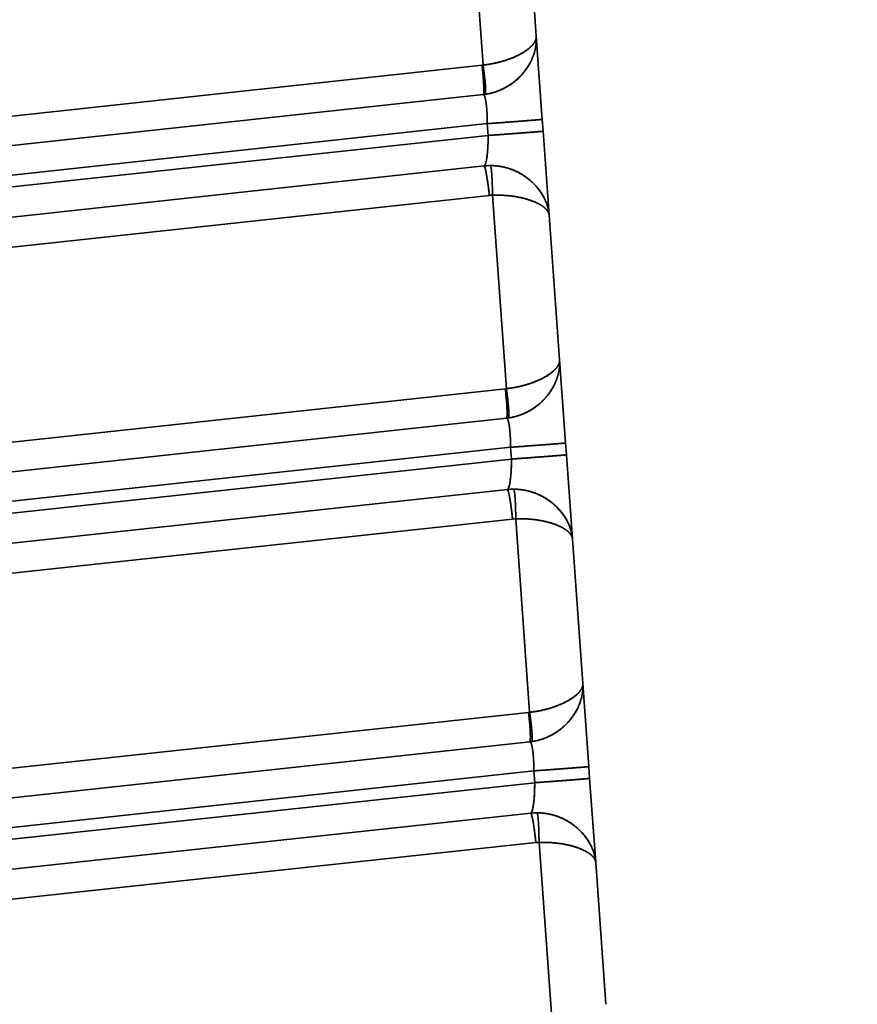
# Model space of a CAD drawing. Extents: x 233 to 844, y 35 to 794.
# Tile 13 of 19: x 421 to 492, y 382 to 466. Entities that reach past the tile are written whole.
import ezdxf
from ezdxf.enums import TextEntityAlignment as Align

# ---------------------------------------------------------------- set-up
doc = ezdxf.new("R2010")
doc.units = 0
doc.layers.get('0').update_dxf_attribs({"lineweight": 13})
doc.styles.get("Standard").update_dxf_attribs({"font": 'isocp.shx'})
doc.dimstyles.get("Standard").update_dxf_attribs({"dimtxt": 2.5, "dimasz": 2.5, "dimexe": 1.25, "dimexo": 0.625, "dimtad": 1, "dimcen": 2.5, "dimadec": 0, "dimazin": 0, "dimtfac": 1, "dimtmove": 0, "dimatfit": 0, "dimfxl": 0, "dimarcsym": 0})

# ---------------------------------------------------------------- blocks, each defined once
blk = doc.blocks.new('*D')
at = {"color": 7, "lineweight": 13}
for p, q in [((347.979, 693.597), (246.846, 693.597)), ((248.846, 83.597), (248.846, 693.597)), ((328.634, 83.597), (246.846, 83.597)), ((330.634, 81.597), (330.634, 35.301)), ((843.634, 81.597), (843.634, 35.301)), ((330.634, 37.301), (843.634, 37.301))]:
    blk.add_line(p, q, dxfattribs=at)
for points in [[(249.363, 691.665), (248.846, 693.597), (248.328, 691.665)], [(248.328, 85.529), (248.846, 83.597), (249.363, 85.529)], [(332.565, 37.818), (330.634, 37.301), (332.565, 36.783)], [(841.702, 36.783), (843.634, 37.301), (841.702, 37.818)]]:
    blk.add_lwpolyline(points, dxfattribs=at)
blk.add_text('610', height=14, rotation=90, dxfattribs=at).set_placement((246.846, 367.581), (246.846, 409.613), align=Align.FIT)
blk.add_text('513', height=14, dxfattribs=at).set_placement((566.117, 39.301), (608.15, 39.301), align=Align.FIT)
blk = doc.blocks.new('BLOCK3')
at = {"color": 7, "lineweight": 35, "ltscale": 0.409507}
for p, q in [((-127.009, -6.776), (-128.185, 9.562)), ((-128.185, 9.562), (-127.009, -6.776)), ((-125.042, -34.108), (-126.218, -17.77)), ((-126.218, -17.77), (-125.042, -34.108)), ((-123.075, -61.439), (-124.251, -45.101)), ((-124.251, -45.101), (-123.075, -61.439))]:
    blk.add_line(p, q, dxfattribs=at)
at = {"color": 7, "lineweight": 35, "ltscale": 0.30627}
for p, q in [((-123.398, 7.873), (-122.519, -4.346)), ((-122.519, -4.346), (-123.398, 7.873)), ((-121.431, -19.459), (-120.552, -31.678)), ((-120.552, -31.678), (-121.431, -19.459)), ((-119.465, -46.79), (-118.585, -59.009)), ((-118.585, -59.009), (-119.465, -46.79))]:
    blk.add_line(p, q, dxfattribs=at)
at = {"color": 7, "lineweight": 35, "ltscale": 0.175811}
for p, q in [((-122.519, -4.346), (-122.014, -11.361)), ((-122.519, -4.346), (-122.014, -11.361)), ((-120.552, -31.678), (-120.047, -38.692)), ((-120.552, -31.678), (-120.047, -38.692)), ((-118.585, -59.009), (-118.08, -66.024)), ((-118.585, -59.009), (-118.08, -66.024))]:
    blk.add_line(p, q, dxfattribs=at)
at = {"color": 7, "lineweight": 35}
for p, q in [((-127.094, -6.787), (-228.508, -17.762)), ((-228.508, -17.762), (-127.094, -6.787)), ((-126.999, -9.27), (-228.413, -20.245)), ((-126.653, -11.725), (-228.321, -22.728)), ((-228.321, -22.728), (-126.653, -11.725)), ((-126.581, -12.723), (-228.214, -23.722)), ((-126.581, -12.723), (-228.214, -23.722)), ((-126.921, -15.296), (-227.772, -26.211)), ((-227.772, -26.211), (-126.921, -15.296)), ((-227.331, -28.699), (-126.479, -17.784)), ((-126.479, -17.784), (-227.331, -28.699)), ((-125.127, -34.118), (-228.937, -45.353)), ((-228.937, -45.353), (-125.127, -34.118)), ((-125.032, -36.601), (-228.843, -47.836)), ((-124.686, -39.057), (-228.751, -50.319)), ((-228.751, -50.319), (-124.686, -39.057)), ((-124.614, -40.055), (-228.644, -51.313)), ((-124.614, -40.055), (-228.644, -51.313)), ((-124.954, -42.628), (-228.202, -53.801)), ((-228.202, -53.801), (-124.954, -42.628)), ((-227.76, -56.29), (-124.512, -45.116)), ((-124.512, -45.116), (-227.76, -56.29)), ((-123.16, -61.45), (-229.367, -72.944)), ((-229.367, -72.944), (-123.16, -61.45)), ((-123.065, -63.933), (-229.272, -75.427)), ((-122.719, -66.388), (-229.181, -77.91)), ((-229.181, -77.91), (-122.719, -66.388)), ((-122.647, -67.386), (-229.074, -78.904)), ((-122.647, -67.386), (-229.074, -78.904)), ((-122.987, -69.959), (-228.632, -81.392)), ((-228.632, -81.392), (-122.987, -69.959)), ((-228.19, -83.881), (-122.546, -72.447)), ((-122.546, -72.447), (-228.19, -83.881))]:
    blk.add_line(p, q, dxfattribs=at)
at = {"color": 7, "lineweight": 35, "ltscale": 0.002136}
for p, q in [((-127.094, -6.787), (-127.009, -6.776)), ((-127.094, -6.787), (-127.009, -6.776)), ((-125.127, -34.118), (-125.042, -34.108)), ((-125.127, -34.118), (-125.042, -34.108)), ((-123.16, -61.45), (-123.075, -61.439)), ((-123.16, -61.45), (-123.075, -61.439))]:
    blk.add_line(p, q, dxfattribs=at)
at = {"color": 7, "lineweight": 35, "ltscale": 0.004267}
for p, q in [((-126.83, -9.248), (-126.999, -9.27)), ((-124.863, -36.58), (-125.032, -36.601)), ((-122.896, -63.911), (-123.065, -63.933))]:
    blk.add_line(p, q, dxfattribs=at)
at = {"color": 7, "lineweight": 35, "ltscale": 0.025015}
for p, q in [((-122.014, -11.361), (-121.942, -12.359)), ((-121.942, -12.359), (-122.014, -11.361)), ((-126.581, -12.723), (-126.653, -11.725)), ((-126.581, -12.723), (-126.653, -11.725)), ((-124.614, -40.055), (-124.686, -39.057)), ((-124.614, -40.055), (-124.686, -39.057)), ((-120.047, -38.692), (-119.976, -39.69)), ((-119.976, -39.69), (-120.047, -38.692)), ((-122.647, -67.386), (-122.719, -66.388)), ((-122.647, -67.386), (-122.719, -66.388)), ((-118.08, -66.024), (-118.009, -67.022)), ((-118.009, -67.022), (-118.08, -66.024))]:
    blk.add_line(p, q, dxfattribs=at)
at = {"color": 7, "lineweight": 35, "ltscale": 0.177958}
for p, q in [((-121.942, -12.359), (-121.431, -19.459)), ((-121.942, -12.359), (-121.431, -19.459)), ((-119.976, -39.69), (-119.465, -46.79)), ((-119.976, -39.69), (-119.465, -46.79)), ((-118.009, -67.022), (-117.498, -74.122)), ((-118.009, -67.022), (-117.498, -74.122))]:
    blk.add_line(p, q, dxfattribs=at)
at = {"color": 7, "lineweight": 35, "ltscale": 0.403552}
for p, q in [((-121.125, -88.533), (-122.284, -72.433)), ((-122.284, -72.433), (-121.125, -88.533))]:
    blk.add_line(p, q, dxfattribs=at)
at = {"color": 7, "lineweight": 35, "ltscale": 0.300315}
for p, q in [((-117.498, -74.122), (-116.635, -86.103)), ((-116.635, -86.103), (-117.498, -74.122))]:
    blk.add_line(p, q, dxfattribs=at)
at = {"color": 7, "lineweight": 35}
for centre, radius, start, end in [((-127.539, -4.289), 5.01, 278.13673, 284.81908), ((-127.535, -4.299), 5, 278.11861, 284.82229), ((-126.385, -20.271), 5.003, 90.14404, 96.15115), ((-126.385, -20.271), 5.003, 90.14423, 96.15139), ((-126.21, -20.276), 2.506, 90.18023, 96.17689), ((-126.21, -20.276), 2.506, 90.18069, 96.17643), ((-125.572, -31.62), 5.01, 278.13673, 284.8191), ((-125.568, -31.63), 5, 278.11861, 284.82229), ((-124.418, -47.602), 5.003, 90.14404, 96.15115), ((-124.418, -47.602), 5.003, 90.14423, 96.15139), ((-124.243, -47.607), 2.506, 90.18023, 96.17689), ((-124.243, -47.608), 2.506, 90.18069, 96.17643), ((-123.605, -58.952), 5.01, 278.13673, 284.8191), ((-123.602, -58.962), 5, 278.11848, 284.82228), ((-122.451, -74.934), 5.003, 90.14404, 96.15115), ((-122.451, -74.934), 5.003, 90.14423, 96.15139), ((-122.276, -74.939), 2.506, 90.18023, 96.17689), ((-122.276, -74.939), 2.506, 90.1807, 96.17643)]:
    blk.add_arc(centre, radius, start, end, dxfattribs=at)
for centre, major_axis, ratio, start_param, end_param in [((-127.268, -6.784), (-0.269, 2.485), 0.069229, 3.141617, 4.703804), ((-126.925, -12.782), (-0.004, -2.515), 0.136833, 0.023641, 1.594434), ((-126.654, -17.782), (-0.269, 2.485), 0.069229, 4.703804, 6.274601), ((-125.301, -34.116), (-0.269, 2.485), 0.069229, 3.141617, 4.703804), ((-124.958, -40.113), (-0.004, -2.515), 0.136833, 0.02364, 1.594436), ((-124.687, -45.113), (-0.269, 2.485), 0.069229, 4.703804, 6.274601), ((-123.334, -61.447), (-0.269, 2.485), 0.069229, 3.141617, 4.703804), ((-122.991, -67.445), (-0.004, -2.515), 0.136833, 0.02364, 1.594436), ((-122.72, -72.445), (-0.269, 2.485), 0.069229, 4.703804, 6.274601)]:
    blk.add_ellipse(centre, major_axis=major_axis, ratio=ratio, start_param=start_param, end_param=end_param, dxfattribs=at)
for points, knots in [([(-122.519, -4.346), (-122.519, -4.352), (-122.518, -4.358), (-122.518, -4.362), (-122.518, -4.372), (-122.517, -4.384), (-122.517, -4.39), (-122.517, -4.406), (-122.518, -4.423), (-122.518, -4.434), (-122.534, -4.645), (-122.63, -4.863), (-122.787, -5.07), (-123.336, -5.595), (-124.18, -6.055), (-124.78, -6.303), (-125.6, -6.551), (-126.472, -6.706), (-126.65, -6.734), (-126.829, -6.757), (-127.009, -6.776)], [0, 0, 0, 0, 0, 0, 0.08781, 0.08781, 0.08781, 0.17562, 0.17562, 0.17562, 0.351224, 0.351224, 0.351224, 3.435374, 3.435374, 3.435374, 8.448243, 8.448243, 8.448243, 9.718616, 9.718616, 9.718616, 9.718616, 9.718616, 9.718616]), ([(-127.009, -6.776), (-126.39, -6.71), (-125.782, -6.595), (-125.205, -6.435), (-124.188, -6.064), (-123.392, -5.598), (-123.072, -5.361), (-122.772, -5.059), (-122.608, -4.76), (-122.581, -4.703), (-122.551, -4.621), (-122.532, -4.54), (-122.527, -4.515), (-122.522, -4.478), (-122.519, -4.442), (-122.518, -4.43), (-122.517, -4.411), (-122.517, -4.393), (-122.517, -4.387), (-122.517, -4.378), (-122.518, -4.37), (-122.518, -4.367), (-122.518, -4.361), (-122.518, -4.355), (-122.519, -4.352), (-122.519, -4.349), (-122.519, -4.346)], [0, 0, 0, 0, 0, 0, 5.344728, 5.344728, 5.344728, 10.240748, 10.240748, 10.240748, 11.402658, 11.402658, 11.402658, 11.914586, 11.914586, 11.914586, 12.170567, 12.170567, 12.170567, 12.29856, 12.29856, 12.29856, 12.362556, 12.362556, 12.362556, 12.426553, 12.426553, 12.426553, 12.426553, 12.426553, 12.426553]), ([(-122.519, -4.346), (-122.518, -4.356), (-122.518, -4.366), (-122.517, -4.374), (-122.516, -4.386), (-122.516, -4.399), (-122.515, -4.404), (-122.515, -4.413), (-122.514, -4.423), (-122.514, -4.428), (-122.513, -4.451), (-122.512, -4.474), (-122.512, -4.493), (-122.498, -5.033), (-122.587, -5.584), (-122.761, -6.108), (-123.204, -6.987), (-123.862, -7.754), (-124.183, -8.06), (-124.856, -8.575), (-125.634, -8.949), (-126.021, -9.09), (-126.423, -9.19), (-126.831, -9.249)], [0, 0, 0, 0, 0, 0, 0.076297, 0.076297, 0.076297, 0.114448, 0.114448, 0.114448, 0.152599, 0.152599, 0.152599, 0.305165, 0.305165, 0.305165, 4.556801, 4.556801, 4.556801, 7.793714, 7.793714, 7.793714, 10.687238, 10.687238, 10.687238, 10.687238, 10.687238, 10.687238]), ([(-122.519, -4.346), (-122.518, -4.357), (-122.517, -4.372), (-122.517, -4.379), (-122.516, -4.395), (-122.515, -4.413), (-122.515, -4.419), (-122.494, -4.839), (-122.536, -5.269), (-122.637, -5.691), (-122.982, -6.62), (-123.572, -7.462), (-123.97, -7.893), (-124.737, -8.52), (-125.646, -8.954), (-126.029, -9.092), (-126.426, -9.191), (-126.831, -9.249)], [0, 0, 0, 0, 0, 0, 0.092804, 0.092804, 0.092804, 0.139206, 0.139206, 0.139206, 3.465754, 3.465754, 3.465754, 7.676227, 7.676227, 7.676227, 10.494217, 10.494217, 10.494217, 10.494217, 10.494217, 10.494217]), ([(-126.999, -9.27), (-126.985, -9.268), (-126.973, -9.245), (-126.963, -9.2), (-126.946, -9.028), (-126.946, -8.743), (-126.953, -8.533), (-126.977, -8.077), (-127.016, -7.573), (-127.039, -7.313), (-127.065, -7.05), (-127.094, -6.787)], [0, 0, 0, 0, 0, 0, 1.099543, 1.099543, 1.099543, 2.995688, 2.995688, 2.995688, 4.915385, 4.915385, 4.915385, 4.915385, 4.915385, 4.915385]), ([(-126.831, -9.249), (-126.816, -9.248), (-126.805, -9.226), (-126.797, -9.182), (-126.785, -9.012), (-126.795, -8.729), (-126.809, -8.519), (-126.848, -8.065), (-126.905, -7.561), (-126.937, -7.302), (-126.971, -7.039), (-127.009, -6.776)], [0, 0, 0, 0, 0, 0, 1.104724, 1.104724, 1.104724, 3.007303, 3.007303, 3.007303, 4.934134, 4.934134, 4.934134, 4.934134, 4.934134, 4.934134]), ([(-126.831, -9.249), (-126.827, -9.248), (-126.824, -9.247), (-126.821, -9.245), (-126.813, -9.235), (-126.807, -9.217), (-126.804, -9.204), (-126.794, -9.149), (-126.791, -9.075), (-126.79, -9.017), (-126.791, -8.82), (-126.804, -8.605), (-126.815, -8.463), (-126.851, -8.036), (-126.9, -7.601), (-126.932, -7.334), (-126.969, -7.055), (-127.009, -6.776)], [0, 0, 0, 0, 0, 0, 0.077179, 0.077179, 0.077179, 0.208306, 0.208306, 0.208306, 0.561608, 0.561608, 0.561608, 1.390615, 1.390615, 1.390615, 2.862643, 2.862643, 2.862643, 2.862643, 2.862643, 2.862643]), ([(-126.653, -11.725), (-126.653, -11.271), (-126.668, -10.817), (-126.697, -10.378), (-126.765, -9.797), (-126.862, -9.434), (-126.898, -9.342), (-126.94, -9.281), (-126.983, -9.27), (-126.988, -9.269), (-126.993, -9.269), (-126.997, -9.269)], [0, 0, 0, 0, 0, 0, 4.007469, 4.007469, 4.007469, 6.066132, 6.066132, 6.066132, 6.323065, 6.323065, 6.323065, 6.323065, 6.323065, 6.323065]), ([(-126.996, -9.269), (-126.941, -9.265), (-126.886, -9.34), (-126.835, -9.497), (-126.743, -9.95), (-126.684, -10.596), (-126.664, -10.963), (-126.653, -11.343), (-126.653, -11.725)], [0, 0, 0, 0, 0, 0, 3.661831, 3.661831, 3.661831, 7.612255, 7.612255, 7.612255, 7.612255, 7.612255, 7.612255]), ([(-126.653, -11.725), (-125.695, -11.656), (-124.745, -11.586), (-123.808, -11.515), (-122.73, -11.43), (-122.173, -11.38), (-122.077, -11.371), (-122.021, -11.364), (-122.015, -11.361), (-122.014, -11.361), (-122.014, -11.361), (-122.014, -11.361)], [0, 0, 0, 0, 0, 0, 6.838493, 6.838493, 6.838493, 8.969575, 8.969575, 8.969575, 9.074731, 9.074731, 9.074731, 9.074731, 9.074731, 9.074731]), ([(-126.653, -11.725), (-125.694, -11.656), (-124.744, -11.585), (-123.805, -11.515), (-122.729, -11.43), (-122.173, -11.38), (-122.077, -11.371), (-122.021, -11.364), (-122.015, -11.361), (-122.014, -11.361), (-122.014, -11.361), (-122.014, -11.361)], [0, 0, 0, 0, 0, 0, 6.88667, 6.88667, 6.88667, 9.040789, 9.040789, 9.040789, 9.14976, 9.14976, 9.14976, 9.14976, 9.14976, 9.14976]), ([(-126.581, -12.723), (-125.62, -12.654), (-124.667, -12.583), (-123.727, -12.512), (-122.655, -12.428), (-122.102, -12.379), (-122.006, -12.369), (-121.95, -12.362), (-121.943, -12.359), (-121.943, -12.359), (-121.942, -12.359), (-121.942, -12.359)], [0, 0, 0, 0, 0, 0, 7.001318, 7.001318, 7.001318, 9.209725, 9.209725, 9.209725, 9.32767, 9.32767, 9.32767, 9.32767, 9.32767, 9.32767]), ([(-126.581, -12.723), (-125.623, -12.654), (-124.674, -12.584), (-123.736, -12.513), (-122.658, -12.428), (-122.101, -12.378), (-122.005, -12.369), (-121.949, -12.362), (-121.943, -12.359), (-121.943, -12.359), (-121.942, -12.359), (-121.942, -12.359)], [0, 0, 0, 0, 0, 0, 6.838493, 6.838493, 6.838493, 8.969574, 8.969574, 8.969574, 9.074731, 9.074731, 9.074731, 9.074731, 9.074731, 9.074731]), ([(-126.921, -15.296), (-126.88, -15.289), (-126.839, -15.237), (-126.8, -15.141), (-126.697, -14.759), (-126.625, -14.141), (-126.595, -13.677), (-126.58, -13.2), (-126.581, -12.723)], [0, 0, 0, 0, 0, 0, 2.226873, 2.226873, 2.226873, 6.442886, 6.442886, 6.442886, 6.442886, 6.442886, 6.442886]), ([(-126.479, -17.784), (-126.534, -17.277), (-126.598, -16.77), (-126.67, -16.271), (-126.77, -15.701), (-126.859, -15.397), (-126.878, -15.345), (-126.898, -15.308), (-126.915, -15.297), (-126.917, -15.297), (-126.919, -15.296), (-126.921, -15.296)], [0, 0, 0, 0, 0, 0, 3.697335, 3.697335, 3.697335, 4.765572, 4.765572, 4.765572, 4.920807, 4.920807, 4.920807, 4.920807, 4.920807, 4.920807]), ([(-121.431, -19.459), (-121.467, -18.966), (-121.594, -18.473), (-121.804, -17.995), (-122.304, -17.193), (-123, -16.512), (-123.341, -16.241), (-124.098, -15.757), (-124.962, -15.439), (-125.424, -15.325), (-125.905, -15.267), (-126.386, -15.267), (-126.39, -15.267), (-126.394, -15.267), (-126.398, -15.267)], [0, 0, 0, 0, 0, 0, 4.083449, 4.083449, 4.083449, 7.297012, 7.297012, 7.297012, 10.649432, 10.649432, 10.649432, 10.676939, 10.676939, 10.676939, 10.676939, 10.676939, 10.676939]), ([(-126.218, -17.77), (-126.219, -17.466), (-126.223, -17.162), (-126.23, -16.868), (-126.249, -16.343), (-126.283, -15.859), (-126.301, -15.655), (-126.33, -15.43), (-126.366, -15.311), (-126.373, -15.292), (-126.383, -15.276), (-126.392, -15.269), (-126.394, -15.268), (-126.396, -15.268), (-126.398, -15.267)], [0, 0, 0, 0, 0, 0, 1.764085, 1.764085, 1.764085, 3.114764, 3.114764, 3.114764, 3.444707, 3.444707, 3.444707, 3.521288, 3.521288, 3.521288, 3.521288, 3.521288, 3.521288]), ([(-126.218, -17.77), (-126.219, -17.263), (-126.23, -16.756), (-126.249, -16.256), (-126.29, -15.685), (-126.346, -15.376), (-126.359, -15.322), (-126.375, -15.283), (-126.392, -15.27), (-126.394, -15.268), (-126.396, -15.268), (-126.398, -15.267)], [0, 0, 0, 0, 0, 0, 3.685564, 3.685564, 3.685564, 4.753265, 4.753265, 4.753265, 4.909446, 4.909446, 4.909446, 4.909446, 4.909446, 4.909446]), ([(-126.398, -15.267), (-125.915, -15.266), (-125.434, -15.323), (-124.966, -15.437), (-123.953, -15.81), (-123.085, -16.412), (-122.656, -16.808), (-122.044, -17.55), (-121.651, -18.388), (-121.531, -18.741), (-121.457, -19.1), (-121.431, -19.459)], [0, 0, 0, 0, 0, 0, 3.302331, 3.302331, 3.302331, 7.495605, 7.495605, 7.495605, 10.373362, 10.373362, 10.373362, 10.373362, 10.373362, 10.373362]), ([(-121.431, -19.459), (-121.443, -19.304), (-121.504, -19.149), (-121.615, -18.995), (-121.826, -18.797), (-122.105, -18.615), (-122.18, -18.569), (-122.593, -18.338), (-123.113, -18.139), (-123.586, -18.004), (-124.387, -17.844), (-125.258, -17.772), (-125.576, -17.758), (-125.896, -17.757), (-126.218, -17.77)], [0, 0, 0, 0, 0, 0, 3.454536, 3.454536, 3.454536, 4.635011, 4.635011, 4.635011, 9.633388, 9.633388, 9.633388, 12.396619, 12.396619, 12.396619, 12.396619, 12.396619, 12.396619]), ([(-121.431, -19.459), (-121.443, -19.303), (-121.505, -19.147), (-121.616, -18.996), (-121.993, -18.639), (-122.583, -18.338), (-122.99, -18.182), (-123.835, -17.938), (-124.792, -17.801), (-125.26, -17.762), (-125.738, -17.752), (-126.218, -17.77)], [0, 0, 0, 0, 0, 0, 2.557107, 2.557107, 2.557107, 6.347395, 6.347395, 6.347395, 9.718689, 9.718689, 9.718689, 9.718689, 9.718689, 9.718689]), ([(-120.552, -31.678), (-120.552, -31.683), (-120.551, -31.69), (-120.551, -31.693), (-120.551, -31.704), (-120.55, -31.716), (-120.55, -31.721), (-120.55, -31.738), (-120.551, -31.755), (-120.552, -31.766), (-120.567, -31.976), (-120.663, -32.195), (-120.82, -32.401), (-121.369, -32.927), (-122.213, -33.387), (-122.813, -33.635), (-123.634, -33.882), (-124.505, -34.037), (-124.683, -34.065), (-124.862, -34.088), (-125.042, -34.108)], [0, 0, 0, 0, 0, 0, 0.08781, 0.08781, 0.08781, 0.17562, 0.17562, 0.17562, 0.351223, 0.351223, 0.351223, 3.435356, 3.435356, 3.435356, 8.448228, 8.448228, 8.448228, 9.718603, 9.718603, 9.718603, 9.718603, 9.718603, 9.718603]), ([(-125.042, -34.108), (-124.423, -34.041), (-123.815, -33.926), (-123.238, -33.766), (-122.221, -33.395), (-121.425, -32.93), (-121.105, -32.692), (-120.805, -32.391), (-120.641, -32.091), (-120.614, -32.034), (-120.584, -31.952), (-120.565, -31.871), (-120.561, -31.847), (-120.555, -31.81), (-120.552, -31.773), (-120.551, -31.761), (-120.551, -31.743), (-120.55, -31.725), (-120.55, -31.719), (-120.551, -31.71), (-120.551, -31.701), (-120.551, -31.698), (-120.551, -31.692), (-120.552, -31.687), (-120.552, -31.684), (-120.552, -31.681), (-120.552, -31.678)], [0, 0, 0, 0, 0, 0, 5.344729, 5.344729, 5.344729, 10.240749, 10.240749, 10.240749, 11.402659, 11.402659, 11.402659, 11.914588, 11.914588, 11.914588, 12.170568, 12.170568, 12.170568, 12.298561, 12.298561, 12.298561, 12.362558, 12.362558, 12.362558, 12.426555, 12.426555, 12.426555, 12.426555, 12.426555, 12.426555]), ([(-120.552, -31.678), (-120.551, -31.687), (-120.551, -31.697), (-120.55, -31.705), (-120.55, -31.717), (-120.549, -31.731), (-120.548, -31.735), (-120.548, -31.745), (-120.547, -31.754), (-120.547, -31.759), (-120.546, -31.783), (-120.545, -31.805), (-120.545, -31.824), (-120.531, -32.364), (-120.62, -32.915), (-120.795, -33.439), (-121.237, -34.319), (-121.895, -35.086), (-122.216, -35.391), (-122.889, -35.906), (-123.667, -36.281), (-124.054, -36.422), (-124.456, -36.522), (-124.864, -36.58)], [0, 0, 0, 0, 0, 0, 0.076298, 0.076298, 0.076298, 0.114449, 0.114449, 0.114449, 0.1526, 0.1526, 0.1526, 0.305165, 0.305165, 0.305165, 4.556899, 4.556899, 4.556899, 7.793812, 7.793812, 7.793812, 10.687334, 10.687334, 10.687334, 10.687334, 10.687334, 10.687334]), ([(-120.552, -31.678), (-120.551, -31.689), (-120.55, -31.703), (-120.55, -31.711), (-120.549, -31.727), (-120.548, -31.745), (-120.548, -31.75), (-120.527, -32.171), (-120.569, -32.601), (-120.67, -33.022), (-121.015, -33.952), (-121.605, -34.794), (-122.003, -35.225), (-122.77, -35.852), (-123.679, -36.285), (-124.062, -36.424), (-124.459, -36.522), (-124.864, -36.58)], [0, 0, 0, 0, 0, 0, 0.092804, 0.092804, 0.092804, 0.139206, 0.139206, 0.139206, 3.465755, 3.465755, 3.465755, 7.676227, 7.676227, 7.676227, 10.494216, 10.494216, 10.494216, 10.494216, 10.494216, 10.494216]), ([(-125.032, -36.601), (-125.018, -36.6), (-125.006, -36.576), (-124.996, -36.532), (-124.979, -36.359), (-124.98, -36.075), (-124.987, -35.864), (-125.01, -35.409), (-125.049, -34.905), (-125.072, -34.645), (-125.098, -34.381), (-125.127, -34.118)], [0, 0, 0, 0, 0, 0, 1.099543, 1.099543, 1.099543, 2.995688, 2.995688, 2.995688, 4.915385, 4.915385, 4.915385, 4.915385, 4.915385, 4.915385]), ([(-124.864, -36.58), (-124.849, -36.58), (-124.838, -36.557), (-124.83, -36.513), (-124.818, -36.343), (-124.828, -36.06), (-124.842, -35.85), (-124.881, -35.396), (-124.938, -34.893), (-124.97, -34.633), (-125.005, -34.37), (-125.042, -34.108)], [0, 0, 0, 0, 0, 0, 1.104724, 1.104724, 1.104724, 3.007303, 3.007303, 3.007303, 4.934134, 4.934134, 4.934134, 4.934134, 4.934134, 4.934134]), ([(-124.864, -36.58), (-124.861, -36.58), (-124.857, -36.579), (-124.854, -36.576), (-124.847, -36.566), (-124.841, -36.549), (-124.837, -36.535), (-124.827, -36.48), (-124.824, -36.407), (-124.823, -36.349), (-124.825, -36.152), (-124.837, -35.937), (-124.848, -35.794), (-124.884, -35.367), (-124.933, -34.933), (-124.965, -34.666), (-125.002, -34.386), (-125.042, -34.108)], [0, 0, 0, 0, 0, 0, 0.077179, 0.077179, 0.077179, 0.208306, 0.208306, 0.208306, 0.561608, 0.561608, 0.561608, 1.390615, 1.390615, 1.390615, 2.862643, 2.862643, 2.862643, 2.862643, 2.862643, 2.862643]), ([(-124.686, -39.057), (-124.686, -38.602), (-124.701, -38.149), (-124.73, -37.709), (-124.798, -37.129), (-124.895, -36.766), (-124.931, -36.674), (-124.973, -36.613), (-125.016, -36.601), (-125.021, -36.6), (-125.026, -36.6), (-125.031, -36.601)], [0, 0, 0, 0, 0, 0, 4.007469, 4.007469, 4.007469, 6.066132, 6.066132, 6.066132, 6.323065, 6.323065, 6.323065, 6.323065, 6.323065, 6.323065]), ([(-125.029, -36.601), (-124.974, -36.596), (-124.919, -36.672), (-124.868, -36.829), (-124.776, -37.282), (-124.717, -37.927), (-124.697, -38.294), (-124.686, -38.675), (-124.686, -39.057)], [0, 0, 0, 0, 0, 0, 3.661831, 3.661831, 3.661831, 7.612256, 7.612256, 7.612256, 7.612256, 7.612256, 7.612256]), ([(-124.686, -39.057), (-123.728, -38.987), (-122.779, -38.917), (-121.841, -38.846), (-120.763, -38.762), (-120.206, -38.712), (-120.11, -38.702), (-120.054, -38.696), (-120.048, -38.693), (-120.047, -38.692), (-120.047, -38.692), (-120.047, -38.692)], [0, 0, 0, 0, 0, 0, 6.838493, 6.838493, 6.838493, 8.969574, 8.969574, 8.969574, 9.074731, 9.074731, 9.074731, 9.074731, 9.074731, 9.074731]), ([(-124.686, -39.057), (-123.727, -38.987), (-122.777, -38.917), (-121.838, -38.846), (-120.762, -38.762), (-120.206, -38.712), (-120.11, -38.703), (-120.055, -38.696), (-120.048, -38.693), (-120.047, -38.692), (-120.047, -38.692), (-120.047, -38.692)], [0, 0, 0, 0, 0, 0, 6.886669, 6.886669, 6.886669, 9.040788, 9.040788, 9.040788, 9.14976, 9.14976, 9.14976, 9.14976, 9.14976, 9.14976]), ([(-124.614, -40.055), (-123.653, -39.985), (-122.701, -39.915), (-121.76, -39.844), (-120.688, -39.76), (-120.135, -39.71), (-120.039, -39.701), (-119.983, -39.694), (-119.976, -39.691), (-119.976, -39.691), (-119.976, -39.69), (-119.976, -39.69)], [0, 0, 0, 0, 0, 0, 7.001319, 7.001319, 7.001319, 9.209725, 9.209725, 9.209725, 9.327671, 9.327671, 9.327671, 9.327671, 9.327671, 9.327671]), ([(-124.614, -40.055), (-123.656, -39.985), (-122.707, -39.915), (-121.769, -39.844), (-120.691, -39.76), (-120.134, -39.71), (-120.038, -39.701), (-119.983, -39.694), (-119.976, -39.691), (-119.976, -39.691), (-119.976, -39.69), (-119.976, -39.69)], [0, 0, 0, 0, 0, 0, 6.838493, 6.838493, 6.838493, 8.969575, 8.969575, 8.969575, 9.074731, 9.074731, 9.074731, 9.074731, 9.074731, 9.074731]), ([(-124.954, -42.628), (-124.913, -42.62), (-124.872, -42.568), (-124.833, -42.472), (-124.73, -42.091), (-124.659, -41.473), (-124.628, -41.008), (-124.613, -40.531), (-124.614, -40.055)], [0, 0, 0, 0, 0, 0, 2.226873, 2.226873, 2.226873, 6.442886, 6.442886, 6.442886, 6.442886, 6.442886, 6.442886]), ([(-124.512, -45.116), (-124.567, -44.609), (-124.631, -44.102), (-124.703, -43.602), (-124.803, -43.033), (-124.892, -42.729), (-124.911, -42.677), (-124.931, -42.639), (-124.948, -42.629), (-124.95, -42.628), (-124.952, -42.628), (-124.954, -42.628)], [0, 0, 0, 0, 0, 0, 3.697335, 3.697335, 3.697335, 4.765572, 4.765572, 4.765572, 4.920807, 4.920807, 4.920807, 4.920807, 4.920807, 4.920807]), ([(-119.465, -46.79), (-119.5, -46.297), (-119.627, -45.804), (-119.837, -45.326), (-120.337, -44.524), (-121.034, -43.844), (-121.374, -43.573), (-122.131, -43.089), (-122.995, -42.77), (-123.458, -42.657), (-123.938, -42.599), (-124.419, -42.599), (-124.423, -42.599), (-124.427, -42.599), (-124.431, -42.599)], [0, 0, 0, 0, 0, 0, 4.083449, 4.083449, 4.083449, 7.297012, 7.297012, 7.297012, 10.649432, 10.649432, 10.649432, 10.676939, 10.676939, 10.676939, 10.676939, 10.676939, 10.676939]), ([(-124.251, -45.101), (-124.252, -44.797), (-124.256, -44.494), (-124.263, -44.2), (-124.282, -43.675), (-124.316, -43.19), (-124.334, -42.987), (-124.363, -42.762), (-124.399, -42.642), (-124.407, -42.624), (-124.416, -42.608), (-124.425, -42.601), (-124.427, -42.6), (-124.429, -42.599), (-124.431, -42.599)], [0, 0, 0, 0, 0, 0, 1.764085, 1.764085, 1.764085, 3.114763, 3.114763, 3.114763, 3.444707, 3.444707, 3.444707, 3.521288, 3.521288, 3.521288, 3.521288, 3.521288, 3.521288]), ([(-124.251, -45.101), (-124.252, -44.595), (-124.263, -44.088), (-124.282, -43.588), (-124.323, -43.017), (-124.379, -42.707), (-124.393, -42.653), (-124.409, -42.614), (-124.425, -42.601), (-124.427, -42.6), (-124.429, -42.599), (-124.431, -42.599)], [0, 0, 0, 0, 0, 0, 3.685564, 3.685564, 3.685564, 4.753265, 4.753265, 4.753265, 4.909446, 4.909446, 4.909446, 4.909446, 4.909446, 4.909446]), ([(-124.431, -42.599), (-123.948, -42.598), (-123.467, -42.654), (-122.999, -42.768), (-121.987, -43.142), (-121.119, -43.744), (-120.689, -44.139), (-120.077, -44.881), (-119.684, -45.719), (-119.564, -46.072), (-119.49, -46.432), (-119.465, -46.79)], [0, 0, 0, 0, 0, 0, 3.302331, 3.302331, 3.302331, 7.495605, 7.495605, 7.495605, 10.373362, 10.373362, 10.373362, 10.373362, 10.373362, 10.373362]), ([(-119.465, -46.79), (-119.476, -46.634), (-119.538, -46.479), (-119.649, -46.327), (-120.026, -45.971), (-120.616, -45.669), (-121.023, -45.513), (-121.868, -45.27), (-122.825, -45.132), (-123.293, -45.094), (-123.771, -45.083), (-124.251, -45.101)], [0, 0, 0, 0, 0, 0, 2.557107, 2.557107, 2.557107, 6.347395, 6.347395, 6.347395, 9.718689, 9.718689, 9.718689, 9.718689, 9.718689, 9.718689]), ([(-119.465, -46.79), (-119.476, -46.635), (-119.537, -46.48), (-119.648, -46.327), (-119.86, -46.128), (-120.138, -45.946), (-120.213, -45.901), (-120.627, -45.67), (-121.146, -45.47), (-121.619, -45.335), (-122.42, -45.175), (-123.291, -45.103), (-123.609, -45.09), (-123.929, -45.089), (-124.251, -45.101)], [0, 0, 0, 0, 0, 0, 3.454536, 3.454536, 3.454536, 4.635012, 4.635012, 4.635012, 9.633389, 9.633389, 9.633389, 12.396622, 12.396622, 12.396622, 12.396622, 12.396622, 12.396622]), ([(-118.585, -59.009), (-118.585, -59.015), (-118.584, -59.021), (-118.584, -59.025), (-118.584, -59.035), (-118.584, -59.047), (-118.584, -59.053), (-118.584, -59.069), (-118.584, -59.086), (-118.585, -59.097), (-118.6, -59.308), (-118.696, -59.526), (-118.853, -59.733), (-119.402, -60.258), (-120.246, -60.718), (-120.846, -60.966), (-121.667, -61.214), (-122.538, -61.369), (-122.716, -61.396), (-122.895, -61.42), (-123.075, -61.439)], [0, 0, 0, 0, 0, 0, 0.087811, 0.087811, 0.087811, 0.175623, 0.175623, 0.175623, 0.35123, 0.35123, 0.35123, 3.43539, 3.43539, 3.43539, 8.448266, 8.448266, 8.448266, 9.718601, 9.718601, 9.718601, 9.718601, 9.718601, 9.718601]), ([(-123.075, -61.439), (-122.457, -61.373), (-121.848, -61.258), (-121.271, -61.098), (-120.254, -60.726), (-119.458, -60.261), (-119.138, -60.024), (-118.838, -59.722), (-118.674, -59.423), (-118.648, -59.366), (-118.617, -59.284), (-118.598, -59.203), (-118.594, -59.178), (-118.588, -59.141), (-118.585, -59.105), (-118.584, -59.093), (-118.584, -59.074), (-118.584, -59.056), (-118.584, -59.05), (-118.584, -59.041), (-118.584, -59.032), (-118.584, -59.03), (-118.584, -59.024), (-118.585, -59.018), (-118.585, -59.015), (-118.585, -59.012), (-118.585, -59.009)], [0, 0, 0, 0, 0, 0, 5.344729, 5.344729, 5.344729, 10.24075, 10.24075, 10.24075, 11.40266, 11.40266, 11.40266, 11.914589, 11.914589, 11.914589, 12.170569, 12.170569, 12.170569, 12.298562, 12.298562, 12.298562, 12.362559, 12.362559, 12.362559, 12.426556, 12.426556, 12.426556, 12.426556, 12.426556, 12.426556]), ([(-118.585, -59.009), (-118.585, -59.019), (-118.584, -59.029), (-118.583, -59.037), (-118.583, -59.049), (-118.582, -59.062), (-118.582, -59.067), (-118.581, -59.076), (-118.581, -59.086), (-118.58, -59.091), (-118.579, -59.114), (-118.578, -59.137), (-118.578, -59.156), (-118.564, -59.696), (-118.653, -60.247), (-118.828, -60.771), (-119.27, -61.65), (-119.928, -62.417), (-120.249, -62.723), (-120.922, -63.238), (-121.7, -63.612), (-122.087, -63.753), (-122.489, -63.853), (-122.897, -63.912)], [0, 0, 0, 0, 0, 0, 0.076298, 0.076298, 0.076298, 0.11445, 0.11445, 0.11445, 0.152601, 0.152601, 0.152601, 0.305168, 0.305168, 0.305168, 4.556914, 4.556914, 4.556914, 7.793828, 7.793828, 7.793828, 10.687333, 10.687333, 10.687333, 10.687333, 10.687333, 10.687333]), ([(-118.585, -59.009), (-118.584, -59.02), (-118.584, -59.035), (-118.583, -59.042), (-118.582, -59.058), (-118.581, -59.076), (-118.581, -59.082), (-118.56, -59.502), (-118.602, -59.932), (-118.703, -60.354), (-119.048, -61.283), (-119.638, -62.125), (-120.036, -62.556), (-120.803, -63.183), (-121.712, -63.617), (-122.095, -63.755), (-122.493, -63.854), (-122.897, -63.912)], [0, 0, 0, 0, 0, 0, 0.092804, 0.092804, 0.092804, 0.139207, 0.139207, 0.139207, 3.465774, 3.465774, 3.465774, 7.676248, 7.676248, 7.676248, 10.494216, 10.494216, 10.494216, 10.494216, 10.494216, 10.494216]), ([(-123.065, -63.933), (-123.051, -63.931), (-123.039, -63.908), (-123.03, -63.863), (-123.012, -63.691), (-123.013, -63.406), (-123.02, -63.196), (-123.043, -62.74), (-123.082, -62.236), (-123.106, -61.976), (-123.131, -61.713), (-123.16, -61.45)], [0, 0, 0, 0, 0, 0, 1.099543, 1.099543, 1.099543, 2.995688, 2.995688, 2.995688, 4.915385, 4.915385, 4.915385, 4.915385, 4.915385, 4.915385]), ([(-122.897, -63.912), (-122.883, -63.911), (-122.871, -63.889), (-122.863, -63.845), (-122.851, -63.675), (-122.861, -63.392), (-122.875, -63.182), (-122.914, -62.728), (-122.971, -62.224), (-123.003, -61.964), (-123.038, -61.702), (-123.075, -61.439)], [0, 0, 0, 0, 0, 0, 1.104724, 1.104724, 1.104724, 3.007303, 3.007303, 3.007303, 4.934134, 4.934134, 4.934134, 4.934134, 4.934134, 4.934134]), ([(-122.897, -63.912), (-122.894, -63.911), (-122.89, -63.91), (-122.887, -63.908), (-122.88, -63.898), (-122.874, -63.88), (-122.87, -63.867), (-122.861, -63.812), (-122.857, -63.738), (-122.856, -63.68), (-122.858, -63.483), (-122.871, -63.268), (-122.881, -63.126), (-122.917, -62.699), (-122.966, -62.264), (-122.998, -61.997), (-123.035, -61.718), (-123.075, -61.439)], [0, 0, 0, 0, 0, 0, 0.077179, 0.077179, 0.077179, 0.208306, 0.208306, 0.208306, 0.561608, 0.561608, 0.561608, 1.390615, 1.390615, 1.390615, 2.862643, 2.862643, 2.862643, 2.862643, 2.862643, 2.862643]), ([(-122.719, -66.388), (-122.72, -65.934), (-122.734, -65.48), (-122.764, -65.041), (-122.831, -64.46), (-122.928, -64.097), (-122.964, -64.005), (-123.006, -63.944), (-123.049, -63.933), (-123.054, -63.932), (-123.059, -63.932), (-123.064, -63.932)], [0, 0, 0, 0, 0, 0, 4.007469, 4.007469, 4.007469, 6.066132, 6.066132, 6.066132, 6.323065, 6.323065, 6.323065, 6.323065, 6.323065, 6.323065]), ([(-123.062, -63.932), (-123.007, -63.928), (-122.952, -64.003), (-122.901, -64.16), (-122.809, -64.613), (-122.75, -65.258), (-122.73, -65.626), (-122.719, -66.006), (-122.719, -66.388)], [0, 0, 0, 0, 0, 0, 3.661831, 3.661831, 3.661831, 7.612256, 7.612256, 7.612256, 7.612256, 7.612256, 7.612256]), ([(-122.719, -66.388), (-121.761, -66.319), (-120.812, -66.249), (-119.874, -66.178), (-118.796, -66.093), (-118.239, -66.043), (-118.143, -66.034), (-118.087, -66.027), (-118.081, -66.024), (-118.081, -66.024), (-118.08, -66.024), (-118.08, -66.024)], [0, 0, 0, 0, 0, 0, 6.838494, 6.838494, 6.838494, 8.969575, 8.969575, 8.969575, 9.074731, 9.074731, 9.074731, 9.074731, 9.074731, 9.074731]), ([(-122.719, -66.388), (-121.76, -66.319), (-120.81, -66.248), (-119.871, -66.178), (-118.795, -66.093), (-118.24, -66.043), (-118.143, -66.034), (-118.088, -66.027), (-118.081, -66.024), (-118.081, -66.024), (-118.08, -66.024), (-118.08, -66.024)], [0, 0, 0, 0, 0, 0, 6.886669, 6.886669, 6.886669, 9.040788, 9.040788, 9.040788, 9.149759, 9.149759, 9.149759, 9.149759, 9.149759, 9.149759]), ([(-122.647, -67.386), (-121.686, -67.316), (-120.734, -67.246), (-119.793, -67.175), (-118.721, -67.091), (-118.169, -67.042), (-118.072, -67.032), (-118.016, -67.025), (-118.009, -67.022), (-118.009, -67.022), (-118.009, -67.022), (-118.009, -67.022)], [0, 0, 0, 0, 0, 0, 7.001319, 7.001319, 7.001319, 9.209725, 9.209725, 9.209725, 9.327671, 9.327671, 9.327671, 9.327671, 9.327671, 9.327671]), ([(-122.647, -67.386), (-121.689, -67.317), (-120.74, -67.247), (-119.802, -67.176), (-118.724, -67.091), (-118.167, -67.041), (-118.071, -67.032), (-118.016, -67.025), (-118.009, -67.022), (-118.009, -67.022), (-118.009, -67.022), (-118.009, -67.022)], [0, 0, 0, 0, 0, 0, 6.838493, 6.838493, 6.838493, 8.969575, 8.969575, 8.969575, 9.074731, 9.074731, 9.074731, 9.074731, 9.074731, 9.074731]), ([(-122.987, -69.959), (-122.946, -69.952), (-122.905, -69.9), (-122.866, -69.804), (-122.763, -69.422), (-122.692, -68.804), (-122.661, -68.34), (-122.646, -67.862), (-122.647, -67.386)], [0, 0, 0, 0, 0, 0, 2.226873, 2.226873, 2.226873, 6.442886, 6.442886, 6.442886, 6.442886, 6.442886, 6.442886]), ([(-122.546, -72.447), (-122.6, -71.94), (-122.664, -71.433), (-122.736, -70.934), (-122.836, -70.364), (-122.925, -70.06), (-122.944, -70.008), (-122.964, -69.971), (-122.981, -69.96), (-122.983, -69.959), (-122.985, -69.959), (-122.987, -69.959)], [0, 0, 0, 0, 0, 0, 3.697335, 3.697335, 3.697335, 4.765572, 4.765572, 4.765572, 4.920807, 4.920807, 4.920807, 4.920807, 4.920807, 4.920807]), ([(-117.498, -74.122), (-117.533, -73.629), (-117.66, -73.135), (-117.87, -72.658), (-118.37, -71.856), (-119.067, -71.175), (-119.407, -70.904), (-120.165, -70.42), (-121.028, -70.102), (-121.491, -69.988), (-121.971, -69.93), (-122.452, -69.93), (-122.456, -69.93), (-122.46, -69.93), (-122.464, -69.93)], [0, 0, 0, 0, 0, 0, 4.083449, 4.083449, 4.083449, 7.297012, 7.297012, 7.297012, 10.649432, 10.649432, 10.649432, 10.676939, 10.676939, 10.676939, 10.676939, 10.676939, 10.676939]), ([(-122.284, -72.433), (-122.285, -72.129), (-122.289, -71.825), (-122.296, -71.531), (-122.315, -71.006), (-122.349, -70.522), (-122.367, -70.318), (-122.396, -70.093), (-122.432, -69.974), (-122.44, -69.955), (-122.449, -69.939), (-122.459, -69.932), (-122.46, -69.931), (-122.462, -69.931), (-122.464, -69.93)], [0, 0, 0, 0, 0, 0, 1.764085, 1.764085, 1.764085, 3.114763, 3.114763, 3.114763, 3.444707, 3.444707, 3.444707, 3.521288, 3.521288, 3.521288, 3.521288, 3.521288, 3.521288]), ([(-122.284, -72.433), (-122.285, -71.926), (-122.296, -71.419), (-122.316, -70.919), (-122.356, -70.348), (-122.412, -70.039), (-122.426, -69.985), (-122.442, -69.946), (-122.458, -69.933), (-122.46, -69.931), (-122.462, -69.931), (-122.464, -69.93)], [0, 0, 0, 0, 0, 0, 3.685564, 3.685564, 3.685564, 4.753265, 4.753265, 4.753265, 4.909446, 4.909446, 4.909446, 4.909446, 4.909446, 4.909446]), ([(-122.464, -69.93), (-121.981, -69.929), (-121.5, -69.986), (-121.032, -70.1), (-120.02, -70.473), (-119.152, -71.075), (-118.723, -71.471), (-118.11, -72.213), (-117.717, -73.05), (-117.598, -73.404), (-117.524, -73.763), (-117.498, -74.122)], [0, 0, 0, 0, 0, 0, 3.302331, 3.302331, 3.302331, 7.495605, 7.495605, 7.495605, 10.373362, 10.373362, 10.373362, 10.373362, 10.373362, 10.373362]), ([(-117.498, -74.122), (-117.509, -73.967), (-117.57, -73.812), (-117.681, -73.658), (-117.893, -73.46), (-118.171, -73.278), (-118.246, -73.232), (-118.66, -73.001), (-119.179, -72.802), (-119.653, -72.667), (-120.453, -72.507), (-121.324, -72.435), (-121.642, -72.421), (-121.962, -72.42), (-122.284, -72.433)], [0, 0, 0, 0, 0, 0, 3.454536, 3.454536, 3.454536, 4.635012, 4.635012, 4.635012, 9.63339, 9.63339, 9.63339, 12.396622, 12.396622, 12.396622, 12.396622, 12.396622, 12.396622]), ([(-117.498, -74.122), (-117.509, -73.966), (-117.571, -73.81), (-117.682, -73.659), (-118.06, -73.302), (-118.649, -73.001), (-119.056, -72.845), (-119.901, -72.601), (-120.858, -72.464), (-121.327, -72.425), (-121.804, -72.415), (-122.284, -72.433)], [0, 0, 0, 0, 0, 0, 2.557107, 2.557107, 2.557107, 6.347395, 6.347395, 6.347395, 9.718688, 9.718688, 9.718688, 9.718688, 9.718688, 9.718688])]:
    blk.add_open_spline(points, degree=5, knots=knots, dxfattribs=at)

msp = doc.modelspace()

# ---------------------------------------------------------------- block references
at = {"lineweight": 0}
msp.add_blockref('BLOCK3', (587.134, 468.597), dxfattribs=at)

# ---------------------------------------------------------------- dimensions: what is measured, and where the dimension line sits
at = {"color": 0, "lineweight": 0}
for base, p1, p2, angle, middle, dimtype in [((248.846, 693.597), (330.634, 83.597), (349.979, 693.597), 89.99952, (248.846, 388.597), 160), ((330.634, 37.301), (843.634, 83.597), (330.634, 83.597), 180, (587.134, 37.301), 161)]:
    dim = msp.add_linear_dim(base=base, p1=p1, p2=p2, angle=angle, dimstyle='Standard', dxfattribs=at)
    dim.commit()
    dim.dimension.update_dxf_attribs({"geometry": '*D', "text_midpoint": middle, "dimtype": dimtype})

doc.saveas('drawing.dxf')
